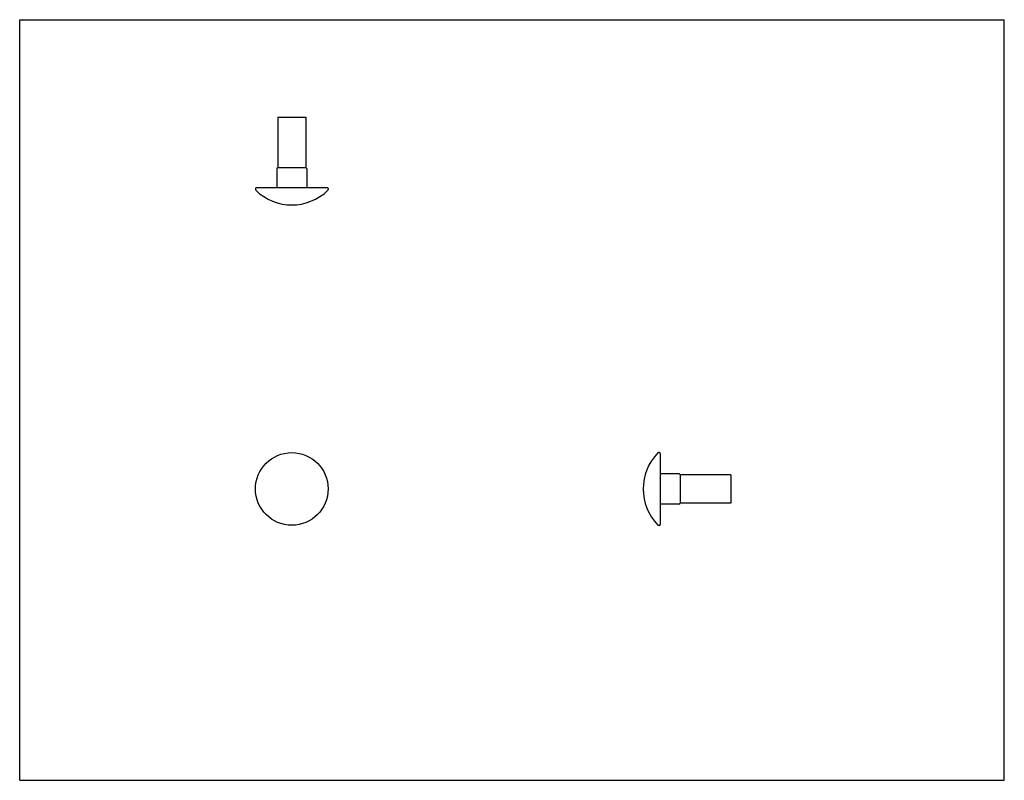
# Model space of a CAD drawing. Header units: inches. Extents: x 0 to 11, y 0 to 8.5.
import ezdxf

# ---------------------------------------------------------------- set-up
doc = ezdxf.new("R2010")
doc.units = ezdxf.units.IN
doc.header["$LTSCALE"] = 0.605
doc.header["$MEASUREMENT"] = 0
doc.layers.get('0').update_dxf_attribs({"linetype": 'CONTINUOUS'})

msp = doc.modelspace()

# ---------------------------------------------------------------- linework, layer by layer
at = {"color": 7, "linetype": 'CONTINUOUS'}
for p, q in [((0, 0), (0, 8.5)), ((0, 8.5), (11, 8.5)), ((11, 0), (11, 8.5)), ((2.883, 7.41), (2.883, 6.843)), ((2.883, 7.41), (3.198, 7.41)), ((3.198, 7.41), (3.198, 6.843)), ((2.871, 6.833), (2.871, 6.623)), ((3.199, 6.843), (2.881, 6.843)), ((3.209, 6.833), (3.209, 6.623)), ((2.634, 6.613), (2.634, 6.602)), ((2.644, 6.623), (3.437, 6.623)), ((3.447, 6.613), (3.447, 6.602)), ((7.147, 3.662), (7.137, 3.662)), ((7.157, 3.652), (7.157, 2.859)), ((7.368, 3.424), (7.157, 3.424)), ((7.378, 3.414), (7.378, 3.097)), ((7.945, 3.413), (7.378, 3.413)), ((7.945, 3.413), (7.945, 3.098)), ((7.368, 3.087), (7.157, 3.087)), ((7.945, 3.098), (7.378, 3.098)), ((7.147, 2.849), (7.137, 2.849)), ((0, 0), (11, 0))]:
    msp.add_line(p, q, dxfattribs=at)
msp.add_circle((3.04, 3.256), 0.406, dxfattribs=at)
for centre, radius, start, end in [((2.881, 6.833), 0.01, 90, 180), ((3.199, 6.833), 0.01, 0, 90), ((2.644, 6.613), 0.01, 90, 180), ((2.644, 6.602), 0.01, 180, 225.7206), ((3.437, 6.613), 0.01, 0, 90), ((3.437, 6.602), 0.01, 314.2794, 360), ((3.04, 7.008), 0.578, 225.7206, 314.2794), ((7.543, 3.256), 0.578, 135.7206, 224.2794), ((7.137, 3.652), 0.01, 90, 135.7206), ((7.147, 3.652), 0.01, 0, 90), ((7.368, 3.414), 0.01, 0, 90), ((7.368, 3.097), 0.01, 270, 360), ((7.137, 2.859), 0.01, 224.2794, 270), ((7.147, 2.859), 0.01, 270, 360)]:
    msp.add_arc(centre, radius, start, end, dxfattribs=at)

doc.saveas('drawing.dxf')
